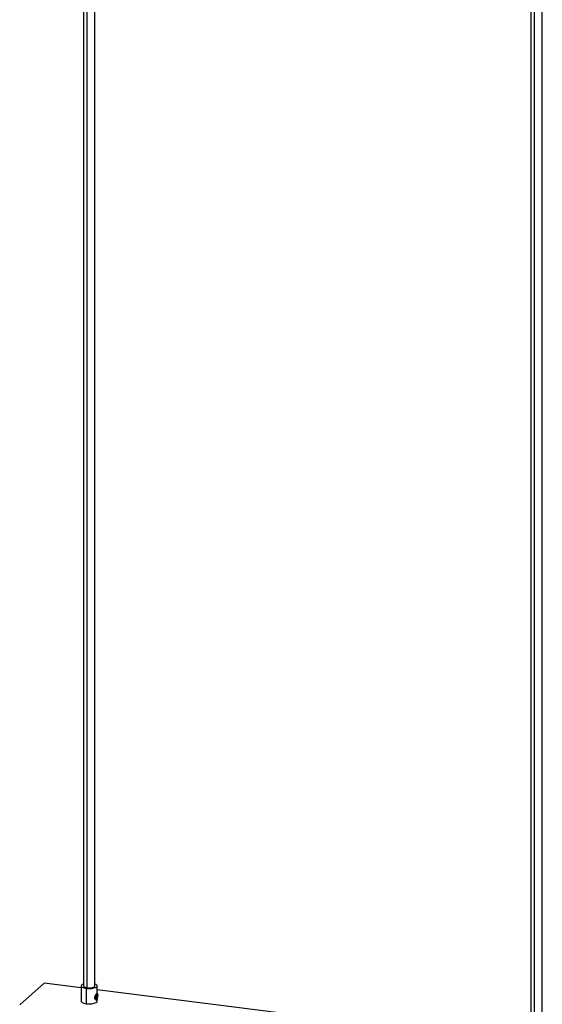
# Paper-space layout '_Dimétrica' of a CAD drawing. Header units: millimetres. Extents: x -96 to 658, y -63 to 1896.
# Tile 9 of 10: x 155 to 382, y 490 to 917. Entities that reach past the tile are written whole.
import ezdxf

# ---------------------------------------------------------------- set-up
doc = ezdxf.new("R2010")
doc.units = ezdxf.units.MM

psp = doc.layouts.new('_Dimétrica')

# ---------------------------------------------------------------- linework, layer by layer
at = {"color": 7, "linetype": 'Continuous', "lineweight": 25}
for p, q in [((182.98, 1831.68), (182.98, 498.33)), ((184.6, 497.55), (184.6, 1831.48)), ((187.98, 498.33), (187.98, 1831.05)), ((376.61, 1807.29), (376.61, 473.93)), ((378.23, 473.16), (378.23, 1807.08)), ((381.61, 473.93), (381.61, 1806.66)), ((166, 499.53), (155.39, 490.18)), ((181.98, 497.52), (166, 499.53)), ((181.98, 498.33), (181.98, 491.73)), ((184.25, 490.64), (184.25, 497.24)), ((188.95, 495.16), (188.91, 495.17)), ((188.98, 495.15), (188.98, 498.33)), ((375.61, 473.12), (188.98, 496.63)), ((187.91, 493.25), (188.23, 493.21)), ((188.53, 492.19), (188.57, 492.19)), ((188.63, 493.87), (188.93, 493.83)), ((188.98, 491.73), (188.98, 492.59))]:
    psp.add_line(p, q, dxfattribs=at)
at = {"color": 7, "linetype": 'Continuous', "lineweight": 25, "flags": 128}
for points in [[(182.98, 499.15), (182.47, 498.93), (182.04, 498.55), (182.03, 498.14), (182.43, 497.76), (183.2, 497.45), (184.25, 497.24)], [(184.25, 497.24), (185.44, 497.16), (186.64, 497.23), (187.7, 497.43), (188.49, 497.73), (188.92, 498.11), (188.94, 498.52), (188.54, 498.9), (187.98, 499.15)], [(182.98, 498.33), (182.99, 498.3), (183.21, 497.99), (183.77, 497.72), (184.6, 497.55)], [(184.6, 497.55), (185.56, 497.5), (186.51, 497.57), (187.31, 497.76), (187.82, 498.04), (187.98, 498.33)], [(189.29, 494.14), (189.25, 494.65), (189.13, 495.01), (188.96, 495.16), (188.76, 495.09), (188.55, 494.8), (188.38, 494.34), (188.27, 493.78), (188.23, 493.21)], [(181.98, 491.73), (182.03, 491.54), (182.43, 491.16), (183.2, 490.85), (184.25, 490.64)], [(184.25, 490.64), (185.44, 490.56), (186.64, 490.63), (187.7, 490.83), (188.49, 491.13), (188.92, 491.51), (188.98, 491.73)], [(188.23, 493.21), (188.27, 492.7), (188.38, 492.34), (188.55, 492.19), (188.76, 492.26), (188.96, 492.55), (189.13, 493.01), (189.25, 493.57), (189.29, 494.14)], [(188.93, 493.83), (188.92, 494), (188.88, 494.12), (188.83, 494.17), (188.76, 494.15), (188.69, 494.05), (188.63, 493.9), (188.59, 493.71), (188.58, 493.52)], [(188.58, 493.52), (188.59, 493.35), (188.63, 493.23), (188.69, 493.18), (188.76, 493.2), (188.83, 493.3), (188.88, 493.45), (188.92, 493.64), (188.93, 493.83)]]:
    psp.add_lwpolyline(points, dxfattribs=at)
at = {"color": 7, "linetype": 'Continuous', "lineweight": 25}
for points, knots in [([(187.91, 493.25), (187.92, 493.34), (187.93, 493.53), (188.02, 493.92), (188.22, 494.39), (188.41, 494.66), (188.51, 494.8)], [0, 0, 0, 0, 0.166406, 0.335075, 0.668456, 1, 1, 1, 1]), ([(188.75, 495.08), (188.75, 495.08), (188.79, 495.13), (188.85, 495.16), (188.95, 495.18), (188.97, 495.09), (188.98, 495.02)], [0, 0, 0, 0, 0.0115529, 0.2581876, 0.5069375, 1, 1, 1, 1]), ([(188.92, 492.56), (188.92, 492.56), (188.91, 492.48), (188.85, 492.38), (188.76, 492.25), (188.64, 492.19), (188.47, 492.18), (188.22, 492.33), (188.02, 492.65), (187.93, 492.97), (187.92, 493.16), (187.91, 493.25)], [0, 0, 0, 0, 0.0008529, 0.1011887, 0.2007447, 0.3003773, 0.400864, 0.6003473, 0.7997763, 0.9005427, 1, 1, 1, 1])]:
    psp.add_open_spline(points, degree=3, knots=knots, dxfattribs=at)

doc.saveas('drawing.dxf')
